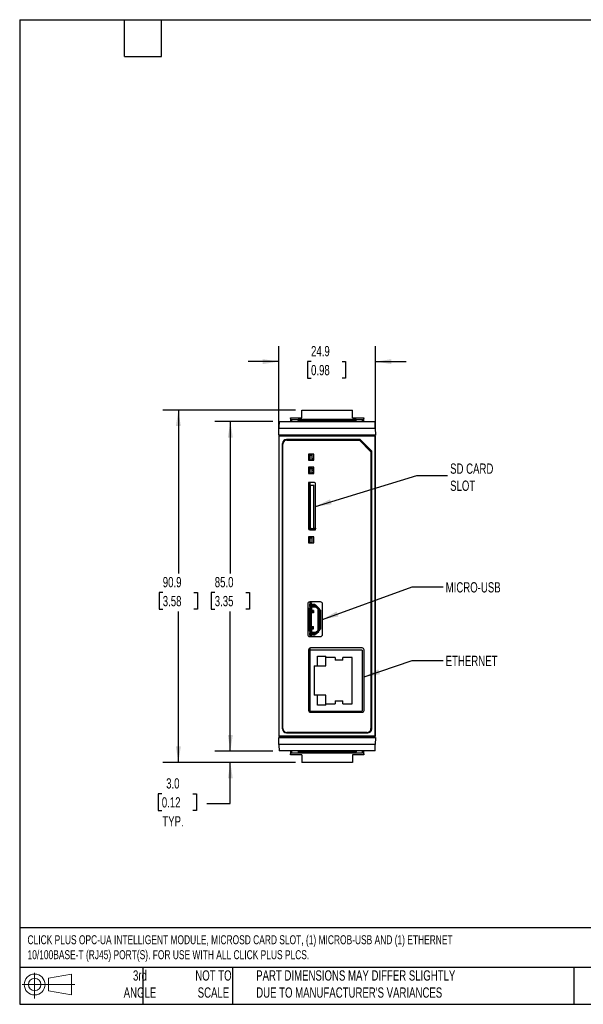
# Model space of a CAD drawing. Header units: millimetres. Extents: x 8 to 341, y 8 to 262.
# Tile 1 of 4: x 8 to 153, y 8 to 262. Entities that reach past the tile are written whole.
import ezdxf

# ---------------------------------------------------------------- set-up
doc = ezdxf.new("R2010")
doc.units = ezdxf.units.MM
doc.header["$LTSCALE"] = 1.25
doc.layers.add('DIMENSIONS', color=140, linetype='Continuous', lineweight=25)
doc.layers.add('TEXT', color=140, linetype='Continuous', lineweight=25)
doc.styles.add('SLDTEXTSTYLE0', font='TXT', dxfattribs={"width": 0.7})
doc.dimstyles.new('SLDDIMSTYLE0', dxfattribs={"dimtxt": 2.69751, "dimasz": 4.1275, "dimexe": 0, "dimexo": 0.0625, "dimgap": 0.674377, "dimtad": 0, "dimtih": 1, "dimtoh": 1, "dimrnd": 1e-09, "dimzin": 12, "dimdsep": 46, "dimtxsty": 'SLDTEXTSTYLE0', "dimsah": 1, "dimcen": 0.09, "dimadec": 0, "dimazin": 3, "dimtfac": 1, "dimtmove": 0, "dimatfit": 0, "dimfxl": 0, "dimfrac": 2, "dimtolj": 1, "dimtzin": 12, "dimarcsym": 0})
doc.dimstyles.new('SLDDIMSTYLE1', dxfattribs={"dimtxt": 2.69751, "dimasz": 4.1275, "dimexe": 0, "dimexo": 0.0625, "dimgap": 0.674377, "dimtad": 0, "dimtih": 1, "dimtoh": 1, "dimrnd": 1e-09, "dimzin": 4, "dimdsep": 46, "dimtxsty": 'SLDTEXTSTYLE0', "dimsah": 1, "dimcen": 0.09, "dimadec": 0, "dimazin": 1, "dimtfac": 1, "dimtofl": 0, "dimtmove": 0, "dimatfit": 3, "dimfxl": 0, "dimfrac": 2, "dimtolj": 1, "dimtzin": 12, "dimarcsym": 0})
doc.dimstyles.new('SLDDIMSTYLE2', dxfattribs={"dimtxt": 2.69751, "dimasz": 4.1275, "dimexe": 0, "dimexo": 0.0625, "dimgap": 0.674377, "dimtad": 0, "dimtih": 1, "dimtoh": 1, "dimrnd": 1e-09, "dimzin": 12, "dimdsep": 46, "dimtxsty": 'SLDTEXTSTYLE0', "dimsah": 1, "dimcen": 0.09, "dimadec": 0, "dimazin": 3, "dimtfac": 1, "dimtofl": 0, "dimtmove": 0, "dimatfit": 3, "dimfxl": 0, "dimfrac": 2, "dimtolj": 1, "dimtzin": 12, "dimarcsym": 0})
doc.dimstyles.new('SLDDIMSTYLE3', dxfattribs={"dimtxt": 2.69751, "dimasz": 4.1275, "dimexe": 0, "dimexo": 0.0625, "dimgap": 0.674377, "dimtad": 0, "dimtih": 1, "dimtoh": 1, "dimrnd": 1e-09, "dimzin": 4, "dimdsep": 46, "dimtxsty": 'SLDTEXTSTYLE0', "dimsah": 1, "dimcen": 0.09, "dimadec": 0, "dimazin": 1, "dimtfac": 1, "dimtmove": 0, "dimatfit": 0, "dimfxl": 0, "dimfrac": 2, "dimtolj": 1, "dimtzin": 12, "dimarcsym": 0})
doc.dimstyles.new('SLDDIMSTYLE4', dxfattribs={"dimtxt": 0.18, "dimasz": 4.1275, "dimexe": 0, "dimexo": 0.0625, "dimgap": 0, "dimtad": 0, "dimtih": 1, "dimtoh": 1, "dimdec": 0, "dimrnd": 1e-09, "dimzin": 0, "dimdsep": 46, "dimtxsty": 'Standard', "dimsah": 1, "dimcen": 0.09, "dimadec": 0, "dimazin": 0, "dimtfac": 4.1275, "dimtdec": 0, "dimtofl": 0, "dimtmove": 0, "dimatfit": 3, "dimfxl": 0, "dimfrac": 2, "dimtolj": 1, "dimtzin": 0, "dimarcsym": 0})

# ---------------------------------------------------------------- blocks, each defined once
blk = doc.blocks.new('Block11')
at = {"color": 7, "linetype": 'Continuous', "lineweight": 18}
for p, q in [((3.24, 6.64), (3.24, 0)), ((6.85, 5.21), (12.72, 6.29)), ((6.85, 2), (6.85, 5.21)), ((12.72, 6.29), (12.72, 0.91)), ((0, 3.6), (13.59, 3.6)), ((6.85, 2), (12.72, 0.91))]:
    blk.add_line(p, q, dxfattribs=at)
for radius in [2.69, 1.61]:
    blk.add_circle((3.24, 3.6), radius, dxfattribs=at)
blk = doc.blocks.new('Block12')
at = {"color": 7, "linetype": 'Continuous'}
blk.add_blockref('Block11', (0, 0), dxfattribs=at)
blk = doc.blocks.new('_D')
at = {"layer": 'DIMENSIONS'}
for p, q in [((74.73, 156.37), (74.73, 177.7)), ((99.63, 156.37), (99.63, 177.7)), ((74.73, 173.74), (66.8, 173.74)), ((83.04, 173.74), (82.13, 173.74)), ((82.13, 173.74), (82.13, 169.45)), ((91.06, 173.74), (91.96, 173.74)), ((91.96, 173.74), (91.96, 169.45)), ((99.63, 173.74), (107.57, 173.74)), ((82.13, 169.45), (83.04, 169.45)), ((91.96, 169.45), (91.06, 169.45))]:
    blk.add_line(p, q, dxfattribs=at)
for points in [[(74.73, 173.74), (70.61, 174.37), (70.61, 173.1)], [(99.63, 173.74), (103.76, 173.1), (103.76, 174.37)]]:
    blk.add_solid(points, dxfattribs=at)
at = {"layer": 'DIMENSIONS', "char_height": 2.646, "attachment_point": 1, "style": 'SLDTEXTSTYLE0'}
for s, insert in [('24.9', (83.04, 177.75)), ('0.98', (83.04, 172.86))]:
    blk.add_mtext(s, dxfattribs=dict(at, insert=insert))
blk = doc.blocks.new('_D_1')
at = {"layer": 'DIMENSIONS'}
for p, q in [((73.21, 158.28), (58.26, 158.28)), ((62.23, 158.28), (62.23, 119.04)), ((58.22, 114.15), (57.32, 114.15)), ((57.32, 114.15), (57.32, 109.86)), ((66.24, 114.15), (67.15, 114.15)), ((67.15, 114.15), (67.15, 109.86)), ((57.32, 109.86), (58.22, 109.86)), ((62.23, 73.28), (62.23, 109.26)), ((67.15, 109.86), (66.24, 109.86)), ((73.21, 73.28), (58.26, 73.28))]:
    blk.add_line(p, q, dxfattribs=at)
for points in [[(62.23, 158.28), (61.6, 154.15), (62.87, 154.15)], [(62.23, 73.28), (62.87, 77.41), (61.6, 77.41)]]:
    blk.add_solid(points, dxfattribs=at)
at = {"layer": 'DIMENSIONS', "char_height": 2.646, "attachment_point": 1, "style": 'SLDTEXTSTYLE0'}
for s, insert in [('85.0', (58.22, 118.17)), ('3.35', (58.22, 113.28))]:
    blk.add_mtext(s, dxfattribs=dict(at, insert=insert))
blk = doc.blocks.new('_D_2')
at = {"layer": 'DIMENSIONS'}
for p, q in [((79.05, 161.24), (44.86, 161.24)), ((48.83, 161.24), (48.83, 119.04)), ((44.82, 114.15), (43.92, 114.15)), ((43.92, 114.15), (43.92, 109.86)), ((52.84, 114.15), (53.74, 114.15)), ((53.74, 114.15), (53.74, 109.86)), ((43.92, 109.86), (44.82, 109.86)), ((48.83, 70.32), (48.83, 109.26)), ((53.74, 109.86), (52.84, 109.86)), ((79.05, 70.32), (44.86, 70.32))]:
    blk.add_line(p, q, dxfattribs=at)
for points in [[(48.83, 161.24), (48.2, 157.11), (49.47, 157.11)], [(48.83, 70.32), (49.47, 74.45), (48.2, 74.45)]]:
    blk.add_solid(points, dxfattribs=at)
at = {"layer": 'DIMENSIONS', "char_height": 2.646, "attachment_point": 1, "style": 'SLDTEXTSTYLE0'}
for s, insert in [('90.9', (44.82, 118.17)), ('3.58', (44.82, 113.28))]:
    blk.add_mtext(s, dxfattribs=dict(at, insert=insert))
blk = doc.blocks.new('_D_3')
at = {"layer": 'DIMENSIONS'}
for p, q in [((62.23, 73.28), (62.23, 81.22)), ((73.21, 73.28), (58.26, 73.28)), ((79.05, 70.32), (58.26, 70.32)), ((62.23, 59.72), (62.23, 70.32)), ((44.57, 62.24), (43.66, 62.24)), ((43.66, 62.24), (43.66, 57.95)), ((52.58, 62.24), (53.49, 62.24)), ((53.49, 62.24), (53.49, 57.95)), ((56.21, 59.72), (62.23, 59.72)), ((43.66, 57.95), (44.57, 57.95)), ((53.49, 57.95), (52.58, 57.95))]:
    blk.add_line(p, q, dxfattribs=at)
for points in [[(62.23, 73.28), (62.87, 77.41), (61.6, 77.41)], [(62.23, 70.32), (61.6, 66.2), (62.87, 66.2)]]:
    blk.add_solid(points, dxfattribs=at)
at = {"layer": 'DIMENSIONS', "char_height": 2.646, "attachment_point": 1, "style": 'SLDTEXTSTYLE0'}
for s, insert in [('3.0', (45.69, 66.25)), ('0.12', (44.57, 61.36)), ('TYP.', (44.7, 56.47))]:
    blk.add_mtext(s, dxfattribs=dict(at, insert=insert))

msp = doc.modelspace()

# ---------------------------------------------------------------- linework, layer by layer
for p, q in [((80.633, 159.24), (80.633, 161.235)), ((80.633, 161.235), (93.733, 161.235)), ((93.733, 159.24), (93.733, 161.235)), ((74.794, 158.275), (99.572, 158.275)), ((77.733, 159.041), (77.733, 159.24)), ((77.733, 159.24), (80.633, 159.24)), ((77.733, 159.041), (77.733, 158.275)), ((79.733, 158.742), (78.033, 158.742)), ((78.033, 158.742), (78.033, 158.275)), ((94.633, 158.774), (79.733, 158.774)), ((79.733, 158.774), (79.733, 158.474)), ((79.733, 158.275), (79.733, 158.474)), ((94.633, 158.474), (79.733, 158.474)), ((93.733, 159.24), (96.633, 159.24)), ((94.633, 158.474), (94.633, 158.774)), ((96.333, 158.742), (94.633, 158.742)), ((94.633, 158.275), (94.633, 158.474)), ((96.333, 158.275), (96.333, 158.742)), ((96.633, 159.24), (96.633, 159.041)), ((96.633, 158.275), (96.633, 159.041)), ((74.733, 154.779), (74.764, 156.579)), ((74.764, 156.579), (99.601, 156.579)), ((99.601, 156.579), (99.633, 154.779)), ((74.733, 154.776), (74.733, 154.779)), ((99.633, 154.779), (74.733, 154.779)), ((74.733, 154.776), (75.733, 154.776)), ((74.763, 154.58), (74.763, 77.04)), ((74.792, 154.551), (74.763, 154.58)), ((77.783, 154.58), (74.763, 154.58)), ((74.792, 77.069), (74.792, 154.551)), ((74.792, 154.551), (99.574, 154.551)), ((75.694, 152.649), (75.694, 78.971)), ((75.703, 152.649), (75.694, 152.649)), ((75.703, 78.971), (75.703, 152.649)), ((75.733, 154.776), (75.733, 154.754)), ((75.733, 154.754), (77.733, 154.754)), ((75.794, 79.071), (75.794, 152.471)), ((95.672, 153.649), (76.694, 153.649)), ((76.694, 153.649), (76.694, 153.64)), ((76.694, 153.64), (95.668, 153.64)), ((76.794, 153.471), (95.494, 153.471)), ((77.733, 154.754), (77.733, 154.777)), ((96.633, 154.777), (77.733, 154.777)), ((77.783, 154.58), (77.783, 154.777)), ((96.583, 154.58), (77.783, 154.58)), ((95.494, 153.471), (98.494, 150.471)), ((95.668, 153.64), (95.672, 153.649)), ((95.668, 153.64), (98.663, 150.645)), ((98.672, 150.649), (95.672, 153.649)), ((96.583, 154.58), (96.583, 154.777)), ((99.603, 154.58), (96.583, 154.58)), ((96.633, 154.777), (96.633, 154.754)), ((96.633, 154.754), (98.633, 154.754)), ((98.633, 154.776), (99.633, 154.776)), ((98.633, 154.754), (98.633, 154.776)), ((99.603, 154.58), (99.574, 154.551)), ((99.574, 154.551), (99.574, 77.069)), ((99.603, 77.04), (99.603, 154.58)), ((99.633, 154.779), (99.633, 154.776)), ((82.394, 149.871), (82.394, 148.271)), ((83.794, 149.871), (82.394, 149.871)), ((82.733, 149.871), (82.733, 148.271)), ((82.733, 149.805), (82.738, 149.871)), ((83.083, 149.871), (83.083, 149.758)), ((83.794, 148.271), (83.794, 149.871)), ((98.494, 150.471), (98.494, 79.071)), ((98.672, 150.649), (98.663, 150.645)), ((98.663, 150.645), (98.663, 78.971)), ((98.672, 78.971), (98.672, 150.649)), ((82.394, 148.271), (83.794, 148.271)), ((82.733, 149.758), (83.333, 149.758)), ((82.733, 149.558), (83.333, 149.558)), ((83.333, 149.508), (82.733, 149.508)), ((82.733, 148.408), (83.333, 148.408)), ((82.733, 148.358), (83.333, 148.358)), ((83.033, 149.805), (83.033, 149.758)), ((83.333, 149.558), (83.333, 149.758)), ((83.333, 149.508), (83.333, 149.558)), ((83.333, 148.408), (83.333, 149.508)), ((83.333, 148.705), (83.794, 148.705)), ((83.333, 148.358), (83.333, 148.408)), ((83.333, 148.405), (83.794, 148.405)), ((83.333, 148.271), (83.333, 148.358)), ((82.394, 146.471), (82.394, 144.871)), ((83.794, 146.471), (82.394, 146.471)), ((82.394, 144.871), (83.794, 144.871)), ((82.733, 146.471), (82.733, 144.871)), ((82.733, 146.358), (83.333, 146.358)), ((82.733, 146.158), (83.333, 146.158)), ((83.333, 146.108), (82.733, 146.108)), ((82.733, 145.008), (83.333, 145.008)), ((82.733, 144.958), (83.333, 144.958)), ((83.333, 146.158), (83.333, 146.358)), ((83.333, 146.108), (83.333, 146.158)), ((83.333, 146.13), (83.794, 146.13)), ((83.333, 145.008), (83.333, 146.108)), ((83.794, 145.68), (83.333, 145.68)), ((83.794, 145.63), (83.333, 145.63)), ((83.333, 145.13), (83.794, 145.13)), ((83.333, 145.08), (83.794, 145.08)), ((83.333, 144.958), (83.333, 145.008)), ((83.333, 144.871), (83.333, 144.958)), ((83.794, 144.88), (83.333, 144.88)), ((83.794, 144.871), (83.794, 146.471)), ((82.394, 142.571), (82.394, 130.671)), ((83.894, 142.571), (82.394, 142.571)), ((82.733, 142.571), (82.733, 130.371)), ((82.753, 142.508), (82.733, 142.508)), ((82.753, 142.48), (82.733, 142.48)), ((82.753, 142.43), (82.733, 142.43)), ((82.753, 142.305), (82.733, 142.305)), ((82.753, 130.808), (82.753, 142.571)), ((84.183, 130.808), (84.183, 142.353)), ((84.194, 130.371), (84.194, 142.271)), ((82.753, 142.208), (82.733, 142.208)), ((82.733, 141.958), (82.753, 141.958)), ((82.733, 141.93), (82.753, 141.93)), ((82.733, 141.88), (82.753, 141.88)), ((82.753, 141.68), (82.733, 141.68)), ((82.753, 141.63), (82.733, 141.63)), ((82.753, 141.505), (82.733, 141.505)), ((82.753, 141.255), (82.733, 141.255)), ((82.733, 141.13), (82.753, 141.13)), ((82.733, 141.08), (82.753, 141.08)), ((82.753, 140.88), (82.733, 140.88)), ((82.753, 140.83), (82.733, 140.83)), ((82.753, 140.705), (82.733, 140.705)), ((82.753, 140.455), (82.733, 140.455)), ((82.753, 140.408), (82.733, 140.408)), ((82.833, 141.898), (83.793, 141.898)), ((82.833, 141.898), (82.833, 130.808)), ((83.793, 130.808), (83.793, 141.898)), ((84.183, 141.93), (84.194, 141.93)), ((84.183, 141.88), (84.194, 141.88)), ((84.194, 141.68), (84.183, 141.68)), ((84.194, 141.63), (84.183, 141.63)), ((84.183, 141.13), (84.194, 141.13)), ((84.183, 141.08), (84.194, 141.08)), ((84.194, 140.88), (84.183, 140.88)), ((84.194, 140.83), (84.183, 140.83)), ((84.183, 140.33), (84.194, 140.33)), ((84.183, 140.28), (84.194, 140.28)), ((84.194, 140.08), (84.183, 140.08)), ((84.194, 140.03), (84.183, 140.03)), ((82.753, 139.608), (82.733, 139.608)), ((82.733, 139.53), (82.753, 139.53)), ((82.733, 139.48), (82.753, 139.48)), ((82.753, 139.28), (82.733, 139.28)), ((82.753, 139.23), (82.733, 139.23)), ((82.753, 139.105), (82.733, 139.105)), ((82.753, 138.855), (82.733, 138.855)), ((82.733, 138.73), (82.753, 138.73)), ((82.733, 138.68), (82.753, 138.68)), ((82.753, 138.608), (82.733, 138.608)), ((82.733, 138.408), (82.753, 138.408)), ((82.753, 138.305), (82.733, 138.305)), ((82.753, 138.108), (82.733, 138.108)), ((82.733, 137.908), (82.753, 137.908)), ((82.733, 137.88), (82.753, 137.88)), ((82.753, 137.68), (82.733, 137.68)), ((82.753, 137.63), (82.733, 137.63)), ((82.753, 137.608), (82.733, 137.608)), ((82.733, 137.408), (82.753, 137.408)), ((82.753, 137.255), (82.733, 137.255)), ((84.183, 139.53), (84.194, 139.53)), ((84.183, 139.48), (84.194, 139.48)), ((84.194, 139.28), (84.183, 139.28)), ((84.194, 139.23), (84.183, 139.23)), ((84.183, 138.73), (84.194, 138.73)), ((84.183, 138.68), (84.194, 138.68)), ((84.194, 138.48), (84.183, 138.48)), ((84.194, 138.43), (84.183, 138.43)), ((84.183, 137.93), (84.194, 137.93)), ((84.183, 137.88), (84.194, 137.88)), ((84.194, 137.68), (84.183, 137.68)), ((84.194, 137.63), (84.183, 137.63)), ((82.733, 137.13), (82.753, 137.13)), ((82.753, 137.108), (82.733, 137.108)), ((82.733, 136.908), (82.753, 136.908)), ((82.753, 136.88), (82.733, 136.88)), ((82.753, 136.83), (82.733, 136.83)), ((82.753, 136.705), (82.733, 136.705)), ((82.753, 136.608), (82.733, 136.608)), ((82.733, 136.408), (82.753, 136.408)), ((82.733, 136.33), (82.753, 136.33)), ((82.733, 136.28), (82.753, 136.28)), ((82.753, 136.108), (82.733, 136.108)), ((82.733, 135.908), (82.753, 135.908)), ((82.753, 135.905), (82.733, 135.905)), ((82.753, 135.655), (82.733, 135.655)), ((82.753, 135.608), (82.733, 135.608)), ((82.733, 135.408), (82.753, 135.408)), ((82.753, 135.28), (82.733, 135.28)), ((82.753, 135.23), (82.733, 135.23)), ((82.753, 135.108), (82.733, 135.108)), ((82.753, 134.908), (82.733, 134.908)), ((82.753, 134.855), (82.733, 134.855)), ((82.733, 134.73), (82.753, 134.73)), ((82.733, 134.68), (82.753, 134.68)), ((84.183, 137.13), (84.194, 137.13)), ((84.183, 137.08), (84.194, 137.08)), ((84.194, 136.88), (84.183, 136.88)), ((84.194, 136.83), (84.183, 136.83)), ((84.183, 136.33), (84.194, 136.33)), ((84.183, 136.28), (84.194, 136.28)), ((84.194, 136.08), (84.183, 136.08)), ((84.194, 136.03), (84.183, 136.03)), ((84.183, 135.53), (84.194, 135.53)), ((84.183, 135.48), (84.194, 135.48)), ((84.194, 135.28), (84.183, 135.28)), ((84.194, 135.23), (84.183, 135.23)), ((84.183, 134.73), (84.194, 134.73)), ((84.183, 134.68), (84.194, 134.68)), ((82.753, 134.48), (82.733, 134.48)), ((82.753, 134.43), (82.733, 134.43)), ((82.753, 134.305), (82.733, 134.305)), ((82.733, 134.108), (82.753, 134.108)), ((82.753, 133.108), (82.733, 133.108)), ((82.753, 132.258), (82.733, 132.258)), ((84.194, 134.48), (84.183, 134.48)), ((84.194, 134.43), (84.183, 134.43)), ((84.183, 133.93), (84.194, 133.93)), ((84.183, 133.88), (84.194, 133.88)), ((84.183, 133.43), (84.194, 133.43)), ((82.694, 130.371), (84.194, 130.371)), ((82.753, 131.458), (82.733, 131.458)), ((82.733, 130.505), (82.753, 130.505)), ((82.753, 130.488), (82.733, 130.488)), ((82.733, 130.408), (82.753, 130.408)), ((82.833, 130.808), (82.753, 130.808)), ((82.753, 130.408), (82.753, 130.808)), ((82.753, 130.408), (82.754, 130.408)), ((82.78, 130.441), (82.99, 130.651)), ((82.833, 130.698), (82.833, 130.808)), ((83.103, 130.698), (82.833, 130.698)), ((82.833, 130.381), (82.833, 130.371)), ((83.046, 130.594), (82.836, 130.384)), ((82.86, 130.408), (84.183, 130.408)), ((83.033, 130.371), (83.033, 130.408)), ((83.083, 130.371), (83.083, 130.408)), ((83.103, 130.698), (84.103, 130.698)), ((84.183, 130.618), (83.103, 130.618)), ((83.233, 130.371), (83.233, 130.408)), ((83.793, 130.808), (84.183, 130.808)), ((83.793, 130.808), (83.793, 130.698)), ((84.103, 130.698), (84.103, 130.808)), ((84.194, 131.205), (84.183, 131.205)), ((84.194, 130.905), (84.183, 130.905)), ((84.183, 130.808), (84.183, 130.618)), ((84.183, 130.408), (84.183, 130.618)), ((82.394, 128.571), (82.394, 126.971)), ((83.794, 128.571), (82.394, 128.571)), ((82.733, 128.571), (82.733, 126.971)), ((82.733, 128.458), (83.333, 128.458)), ((82.733, 128.258), (83.333, 128.258)), ((83.333, 128.208), (82.733, 128.208)), ((82.733, 127.108), (83.333, 127.108)), ((82.733, 127.058), (83.333, 127.058)), ((83.333, 128.258), (83.333, 128.458)), ((83.333, 128.208), (83.333, 128.258)), ((83.333, 127.108), (83.333, 128.208)), ((83.333, 127.058), (83.333, 127.108)), ((83.333, 126.971), (83.333, 127.058)), ((83.794, 126.971), (83.794, 128.571)), ((82.394, 126.971), (83.794, 126.971)), ((82.194, 111.221), (82.194, 103.321)), ((82.567, 110.055), (82.194, 110.055)), ((82.553, 107.383), (82.553, 109.958)), ((82.553, 109.958), (82.802, 109.958)), ((82.665, 110.158), (82.914, 110.158)), ((85.494, 111.721), (82.694, 111.721)), ((82.733, 111.721), (82.733, 110.158)), ((82.895, 111.462), (82.763, 111.028)), ((82.763, 111.028), (82.763, 111.141)), ((82.763, 110.529), (82.763, 111.028)), ((82.778, 110.358), (82.763, 110.529)), ((82.783, 110.308), (82.778, 110.358)), ((82.778, 110.358), (82.785, 110.358)), ((82.861, 111.525), (82.78, 111.257)), ((82.783, 110.158), (82.783, 110.308)), ((82.802, 109.958), (82.802, 107.383)), ((82.887, 111.538), (82.861, 111.525)), ((83.134, 111.39), (82.895, 111.462)), ((82.914, 110.158), (82.98, 110.158)), ((83.163, 111.485), (82.924, 111.558)), ((82.98, 110.158), (82.98, 107.183)), ((83.083, 110.158), (82.98, 110.158)), ((83.063, 111.141), (83.067, 111.17)), ((83.063, 110.815), (83.063, 111.141)), ((83.067, 111.17), (83.134, 111.39)), ((83.083, 110.308), (83.083, 110.158)), ((83.083, 110.158), (83.083, 107.183)), ((83.158, 109.808), (83.083, 109.808)), ((83.183, 110.283), (83.158, 109.808)), ((83.165, 110.283), (83.183, 110.284)), ((83.483, 109.341), (83.251, 109.422)), ((83.383, 110.817), (83.383, 111.03)), ((83.383, 110.782), (83.383, 110.817)), ((84.033, 110.782), (83.383, 110.782)), ((83.383, 110.608), (83.383, 110.782)), ((83.383, 110.608), (84.033, 110.608)), ((83.383, 110.583), (83.383, 110.483)), ((83.383, 110.483), (84.313, 110.483)), ((83.64, 109.558), (83.383, 109.558)), ((83.383, 109.558), (83.383, 109.508)), ((83.59, 109.508), (83.383, 109.508)), ((83.385, 109.058), (83.483, 109.341)), ((83.583, 111.171), (83.833, 111.171)), ((83.583, 110.958), (83.583, 111.171)), ((83.833, 110.958), (83.583, 110.958)), ((83.64, 109.558), (83.59, 109.508)), ((83.59, 109.008), (83.59, 109.508)), ((83.64, 109.558), (83.64, 108.958)), ((83.833, 111.171), (83.833, 110.958)), ((84.033, 111.03), (84.033, 110.817)), ((84.033, 110.908), (84.062, 110.908)), ((84.033, 110.817), (84.033, 110.782)), ((84.033, 110.782), (84.033, 110.608)), ((84.062, 110.608), (84.033, 110.608)), ((84.269, 110.524), (84.312, 110.482)), ((84.869, 109.945), (84.271, 110.525)), ((84.312, 110.482), (84.863, 109.948)), ((84.325, 110.471), (84.325, 110.472)), ((84.478, 110.74), (85.079, 110.163)), ((84.869, 109.945), (84.863, 109.948)), ((84.863, 104.368), (84.863, 109.948)), ((84.963, 109.73), (84.963, 109.658)), ((84.963, 104.658), (84.963, 109.658)), ((84.963, 109.658), (85.065, 109.658)), ((85.132, 109.658), (85.065, 109.658)), ((85.065, 104.658), (85.065, 109.658)), ((85.132, 109.658), (85.381, 109.658)), ((85.244, 109.458), (85.244, 104.858)), ((85.244, 109.458), (85.493, 109.458)), ((85.263, 109.73), (85.263, 109.658)), ((85.493, 109.458), (85.493, 104.858)), ((85.994, 103.321), (85.994, 111.221)), ((82.553, 109.055), (82.194, 109.055)), ((82.802, 107.383), (82.553, 107.383)), ((82.553, 104.358), (82.553, 106.933)), ((82.802, 106.933), (82.553, 106.933)), ((82.914, 107.183), (82.665, 107.183)), ((82.665, 107.133), (82.914, 107.133)), ((82.733, 107.183), (82.733, 107.133)), ((82.783, 107.133), (82.783, 107.183)), ((82.802, 106.933), (82.802, 104.358)), ((82.914, 107.183), (82.98, 107.183)), ((82.98, 107.133), (82.914, 107.133)), ((83.083, 107.183), (82.98, 107.183)), ((82.98, 107.133), (82.98, 104.158)), ((82.98, 107.133), (83.083, 107.133)), ((83.083, 109.008), (83.59, 109.008)), ((83.64, 108.958), (83.083, 108.958)), ((83.083, 107.183), (83.083, 107.133)), ((83.083, 107.133), (83.083, 104.158)), ((83.153, 109.138), (83.385, 109.058)), ((83.64, 108.958), (83.59, 109.008)), ((82.553, 105.305), (82.194, 105.305)), ((82.557, 104.305), (82.194, 104.305)), ((82.553, 104.358), (82.802, 104.358)), ((82.914, 104.158), (82.665, 104.158)), ((82.733, 104.158), (82.733, 102.821)), ((82.783, 104.008), (82.783, 104.158)), ((82.98, 104.158), (82.914, 104.158)), ((82.98, 104.158), (83.083, 104.158)), ((83.083, 105.358), (83.64, 105.358)), ((83.083, 105.308), (83.59, 105.308)), ((83.158, 104.508), (83.083, 104.508)), ((83.083, 104.158), (83.083, 104.008)), ((83.153, 105.178), (83.385, 105.258)), ((83.158, 104.508), (83.183, 104.033)), ((83.251, 104.894), (83.483, 104.974)), ((83.383, 104.808), (83.59, 104.808)), ((83.383, 104.808), (83.383, 104.758)), ((83.64, 104.758), (83.383, 104.758)), ((83.483, 104.974), (83.385, 105.258)), ((83.59, 105.308), (83.64, 105.358)), ((83.59, 105.308), (83.59, 104.808)), ((83.59, 104.808), (83.64, 104.758)), ((83.64, 104.758), (83.64, 105.358)), ((84.271, 103.79), (84.869, 104.371)), ((84.863, 104.368), (84.312, 103.833)), ((84.478, 103.575), (85.079, 104.153)), ((84.863, 104.368), (84.869, 104.371)), ((85.065, 104.658), (84.963, 104.658)), ((84.963, 104.658), (84.963, 104.586)), ((85.065, 104.658), (85.132, 104.658)), ((85.381, 104.658), (85.132, 104.658)), ((85.493, 104.858), (85.244, 104.858)), ((85.263, 104.658), (85.263, 104.586)), ((82.694, 102.821), (85.494, 102.821)), ((82.763, 103.787), (82.778, 103.958)), ((82.763, 103.288), (82.763, 103.787)), ((82.763, 103.175), (82.763, 103.288)), ((82.763, 103.288), (82.895, 102.854)), ((82.778, 103.958), (82.783, 104.008)), ((82.785, 103.958), (82.778, 103.958)), ((82.78, 103.059), (82.852, 102.821)), ((82.895, 102.854), (83.134, 102.926)), ((83.063, 103.175), (83.063, 103.5)), ((83.067, 103.146), (83.063, 103.175)), ((83.134, 102.926), (83.067, 103.146)), ((83.083, 104.033), (83.183, 104.033)), ((83.132, 102.821), (83.163, 102.83)), ((84.313, 103.833), (83.383, 103.833)), ((83.383, 103.833), (83.383, 103.733)), ((84.18, 103.733), (83.383, 103.733)), ((83.383, 103.708), (84.033, 103.708)), ((83.383, 103.534), (83.383, 103.708)), ((83.383, 103.499), (83.383, 103.534)), ((83.383, 103.534), (84.033, 103.534)), ((83.383, 103.286), (83.383, 103.499)), ((83.583, 103.358), (83.833, 103.358)), ((83.583, 103.145), (83.583, 103.358)), ((83.833, 103.145), (83.583, 103.145)), ((83.833, 103.358), (83.833, 103.145)), ((84.033, 103.708), (84.033, 103.534)), ((84.033, 103.708), (84.062, 103.708)), ((84.033, 103.534), (84.033, 103.499)), ((84.033, 103.499), (84.033, 103.286)), ((84.033, 103.408), (84.062, 103.408)), ((84.312, 103.833), (84.269, 103.792)), ((84.325, 103.844), (84.325, 103.845)), ((82.394, 99.371), (82.394, 83.771)), ((82.733, 99.844), (82.733, 99.333)), ((96.183, 99.333), (82.733, 99.333)), ((82.733, 99.333), (82.733, 83.583)), ((96.194, 99.871), (82.894, 99.871)), ((96.183, 99.333), (96.183, 83.583)), ((96.694, 83.771), (96.694, 99.371)), ((84.733, 97.778), (86.833, 97.778)), ((84.733, 95.238), (84.733, 97.778)), ((86.833, 95.238), (86.833, 97.778)), ((89.233, 97.433), (86.833, 97.433)), ((89.233, 97.433), (89.233, 96.686)), ((91.233, 96.686), (89.233, 96.686)), ((93.633, 97.433), (91.233, 97.433)), ((91.233, 96.686), (91.233, 97.433)), ((93.633, 85.483), (93.633, 97.433)), ((83.833, 95.238), (83.833, 87.678)), ((83.833, 95.238), (84.733, 95.238)), ((84.733, 95.238), (86.833, 95.238)), ((84.733, 87.678), (83.833, 87.678)), ((86.833, 87.678), (84.733, 87.678)), ((84.733, 85.138), (84.733, 87.678)), ((86.833, 85.138), (86.833, 87.678)), ((86.833, 85.138), (84.733, 85.138)), ((86.833, 85.483), (89.233, 85.483)), ((89.233, 86.23), (89.233, 85.483)), ((89.233, 86.23), (91.233, 86.23)), ((91.233, 85.483), (91.233, 86.23)), ((91.233, 85.483), (93.633, 85.483)), ((82.733, 83.583), (96.183, 83.583)), ((82.733, 83.583), (82.733, 83.298)), ((82.894, 83.271), (96.194, 83.271)), ((75.694, 78.971), (75.703, 78.971)), ((98.663, 78.971), (98.672, 78.971)), ((74.733, 76.78), (74.733, 76.784)), ((75.733, 76.784), (74.733, 76.784)), ((74.764, 74.98), (74.733, 76.78)), ((74.733, 76.78), (99.633, 76.78)), ((74.763, 77.04), (74.792, 77.069)), ((74.763, 77.04), (77.783, 77.04)), ((99.574, 77.069), (74.792, 77.069)), ((75.733, 76.805), (75.733, 76.784)), ((77.733, 76.805), (75.733, 76.805)), ((76.694, 77.98), (76.694, 77.971)), ((97.672, 77.98), (76.694, 77.98)), ((76.694, 77.971), (97.672, 77.971)), ((97.494, 78.071), (76.794, 78.071)), ((77.733, 76.783), (77.733, 76.805)), ((77.733, 76.783), (96.633, 76.783)), ((77.783, 77.04), (96.583, 77.04)), ((77.783, 77.04), (77.783, 76.783)), ((96.583, 77.04), (99.603, 77.04)), ((96.583, 76.783), (96.583, 77.04)), ((96.633, 76.805), (96.633, 76.783)), ((98.633, 76.805), (96.633, 76.805)), ((97.672, 77.971), (97.672, 77.98)), ((98.633, 76.784), (98.633, 76.805)), ((99.633, 76.784), (98.633, 76.784)), ((99.603, 77.04), (99.574, 77.069)), ((99.633, 76.78), (99.601, 74.98)), ((99.633, 76.784), (99.633, 76.78)), ((99.601, 74.98), (74.764, 74.98)), ((99.572, 73.285), (74.794, 73.285)), ((77.733, 73.285), (77.733, 72.519)), ((77.733, 72.319), (77.733, 72.519)), ((80.633, 72.319), (77.733, 72.319)), ((78.033, 73.285), (78.033, 72.818)), ((78.033, 72.818), (79.733, 72.818)), ((79.733, 73.285), (79.733, 73.085)), ((79.733, 73.085), (94.633, 73.085)), ((79.733, 73.085), (79.733, 72.786)), ((79.733, 72.786), (94.633, 72.786)), ((80.633, 72.319), (80.633, 70.324)), ((96.633, 72.319), (93.733, 72.319)), ((93.733, 72.319), (93.733, 70.324)), ((94.633, 73.285), (94.633, 73.085)), ((94.633, 72.786), (94.633, 73.085)), ((94.633, 72.818), (96.333, 72.818)), ((96.333, 72.818), (96.333, 73.285)), ((96.633, 72.519), (96.633, 73.285)), ((96.633, 72.519), (96.633, 72.319)), ((93.733, 70.324), (80.633, 70.324))]:
    msp.add_line(p, q)
at = {"flags": 128}
for points in [[(82.733, 130.805), (82.741, 130.883), (82.753, 130.93)], [(82.553, 109.958), (82.555, 109.997), (82.562, 110.034), (82.572, 110.069), (82.586, 110.099), (82.603, 110.124), (82.622, 110.143), (82.643, 110.154), (82.665, 110.158)], [(85.381, 109.658), (85.402, 109.654), (85.423, 109.643), (85.443, 109.624), (85.46, 109.599), (85.474, 109.569), (85.484, 109.534), (85.49, 109.497), (85.493, 109.458)], [(82.665, 107.183), (82.643, 107.187), (82.622, 107.198), (82.603, 107.217), (82.586, 107.241), (82.572, 107.272), (82.562, 107.306), (82.555, 107.344), (82.553, 107.383)], [(82.665, 107.133), (82.643, 107.129), (82.622, 107.118), (82.603, 107.099), (82.586, 107.074), (82.572, 107.044), (82.562, 107.009), (82.555, 106.972), (82.553, 106.933)], [(82.914, 107.183), (82.892, 107.187), (82.871, 107.198), (82.852, 107.217), (82.835, 107.241), (82.821, 107.272), (82.81, 107.306), (82.804, 107.344), (82.802, 107.383)], [(82.802, 106.933), (82.804, 106.972), (82.81, 107.009), (82.821, 107.044), (82.835, 107.074), (82.852, 107.099), (82.871, 107.118), (82.892, 107.129), (82.914, 107.133)], [(82.665, 104.158), (82.643, 104.162), (82.622, 104.173), (82.603, 104.192), (82.586, 104.216), (82.572, 104.247), (82.562, 104.281), (82.555, 104.319), (82.553, 104.358)], [(85.493, 104.858), (85.49, 104.819), (85.484, 104.781), (85.474, 104.747), (85.46, 104.716), (85.443, 104.692), (85.423, 104.673), (85.402, 104.662), (85.381, 104.658)]]:
    msp.add_lwpolyline(points, dxfattribs=at)
for centre, radius, start, end in [((76.694, 152.649), 1, 90, 180), ((76.694, 152.649), 0.991, 90, 180), ((76.794, 152.471), 1, 90, 180), ((83.133, 149.805), 0.1, 138.50364, 180), ((83.894, 142.271), 0.3, 0, 90), ((82.694, 130.671), 0.3, 180, 270), ((82.893, 130.328), 0.16, 135, 164.30962), ((82.893, 130.328), 0.08, 135, 147.2566), ((83.103, 130.538), 0.16, 90, 135), ((83.103, 130.538), 0.08, 90, 135), ((82.694, 111.221), 0.5, 90, 180), ((83.383, 110.308), 0.6, 90, 180), ((83.383, 110.308), 0.3, 90, 179.99999), ((83.333, 109.658), 0.25, 180, 250.89695), ((83.382, 110.283), 0.2, 89.88157, 180.11838), ((83.733, 110.308), 0.3, 66.44354, 90), ((84.663, 109.73), 0.6, 360, 46.1233), ((85.494, 111.221), 0.5, 0, 90), ((83.333, 109.658), 0.55, 242.96431, 250.89695), ((83.333, 104.658), 0.55, 109.10305, 117.03569), ((83.333, 104.658), 0.25, 109.10305, 180), ((84.663, 104.586), 0.6, 313.8767, 360), ((82.694, 103.321), 0.5, 180, 270), ((83.383, 104.008), 0.6, 180, 270), ((83.383, 104.008), 0.3, 180, 270), ((83.382, 104.032), 0.2, 179.8827, 270.1173), ((83.733, 104.008), 0.3, 270.00001, 293.55643), ((85.494, 103.321), 0.5, 270, 0), ((82.894, 99.371), 0.5, 90, 180), ((96.194, 99.371), 0.5, 0, 90), ((82.894, 83.771), 0.5, 180, 270), ((96.194, 83.771), 0.5, 270, 0), ((76.694, 78.971), 1, 180, 270), ((76.694, 78.971), 0.991, 180, 270), ((76.794, 79.071), 1, 180, 270), ((97.494, 79.071), 1, 270, 0), ((97.672, 78.971), 1, 270, 0), ((97.672, 78.971), 0.991, 270, 0)]:
    msp.add_arc(centre, radius, start, end)
for centre, major_axis, ratio, start_param, end_param in [((74.764, 156.575), (0.03, 1.7), 0.0000438, 6.2806738, 7.8514701), ((78.033, 159.041), (0.3, 0), 0.9974845, 3.1415927, 4.712389), ((96.333, 159.041), (0.3, 0), 0.9974845, 4.712389, 6.2831853), ((99.601, 156.575), (-0.03, 1.7), 0.0000438, 4.7149005, 6.2856969), ((74.764, 74.985), (-0.03, 1.7), 0.0000439, 1.5733112, 3.1441075), ((99.601, 74.985), (0.03, 1.7), 0.0000439, 3.1390778, 4.7098741), ((78.033, 72.519), (0.3, 0), 0.9974812, 1.5707963, 3.1415927), ((96.333, 72.519), (0.3, 0), 0.9974812, 0, 1.5707963)]:
    msp.add_ellipse(centre, major_axis=major_axis, ratio=ratio, start_param=start_param, end_param=end_param)
for points, knots in [([(82.763, 111.141), (82.764, 111.16), (82.765, 111.199), (82.775, 111.238), (82.78, 111.257)], [0, 0, 0, 0, 0.5069765, 1, 1, 1, 1]), ([(82.914, 110.158), (82.906, 110.157), (82.892, 110.156), (82.871, 110.144), (82.851, 110.126), (82.829, 110.092), (82.806, 110.037), (82.803, 109.984), (82.802, 109.958)], [0, 0, 0, 0, 0.1272001, 0.2497464, 0.3727003, 0.5010746, 0.7497428, 1, 1, 1, 1]), ([(82.924, 111.558), (82.923, 111.557), (82.921, 111.557), (82.908, 111.549), (82.894, 111.542), (82.887, 111.538)], [0, 0, 0, 0, 0.2991083, 0.6277496, 1, 1, 1, 1]), ([(82.895, 111.462), (82.897, 111.471), (82.901, 111.489), (82.897, 111.516), (82.891, 111.53), (82.887, 111.538)], [0, 0, 0, 0, 0.3135311, 0.6347059, 1, 1, 1, 1]), ([(83.083, 110.283), (83.083, 110.362), (83.115, 110.44), (83.226, 110.55), (83.304, 110.583), (83.383, 110.583)], [0, 0, 0, 0, 0.5, 0.5, 1, 1, 1, 1]), ([(83.383, 109.508), (83.303, 109.508), (83.226, 109.541), (83.116, 109.651), (83.083, 109.728), (83.083, 109.808)], [0, 0, 0, 0, 0.5, 0.5, 1, 1, 1, 1]), ([(83.163, 111.485), (83.163, 111.485), (83.162, 111.484), (83.159, 111.474), (83.154, 111.456), (83.145, 111.428), (83.138, 111.402), (83.134, 111.39)], [0, 0, 0, 0, 0.1675347, 0.3304475, 0.5006328, 0.7488305, 1, 1, 1, 1]), ([(83.383, 109.558), (83.35, 109.558), (83.286, 109.573), (83.187, 109.654), (83.158, 109.748), (83.158, 109.808)], [0, 0, 0, 0, 0.2594262, 0.5164135, 1, 1, 1, 1]), ([(83.383, 111.03), (83.383, 111.039), (83.385, 111.058), (83.396, 111.084), (83.415, 111.109), (83.449, 111.137), (83.504, 111.165), (83.556, 111.169), (83.583, 111.171)], [0, 0, 0, 0, 0.1272001, 0.2497464, 0.3727003, 0.5010746, 0.7497428, 1, 1, 1, 1]), ([(83.583, 110.958), (83.569, 110.957), (83.543, 110.956), (83.506, 110.948), (83.471, 110.935), (83.431, 110.912), (83.391, 110.873), (83.385, 110.836), (83.383, 110.817)], [0, 0, 0, 0, 0.1272499, 0.249812, 0.3727508, 0.5010861, 0.7498081, 1, 1, 1, 1]), ([(83.833, 111.171), (83.846, 111.17), (83.872, 111.17), (83.91, 111.161), (83.944, 111.148), (83.985, 111.125), (84.025, 111.086), (84.03, 111.049), (84.033, 111.03)], [0, 0, 0, 0, 0.1272499, 0.249812, 0.3727508, 0.5010861, 0.7498081, 1, 1, 1, 1]), ([(84.033, 110.817), (84.032, 110.826), (84.031, 110.845), (84.019, 110.871), (84.001, 110.896), (83.967, 110.924), (83.912, 110.952), (83.859, 110.956), (83.833, 110.958)], [0, 0, 0, 0, 0.1272001, 0.2497464, 0.3727003, 0.5010746, 0.7497428, 1, 1, 1, 1]), ([(84.062, 110.608), (84.081, 110.607), (84.119, 110.605), (84.175, 110.588), (84.226, 110.562), (84.255, 110.537), (84.27, 110.524)], [0, 0, 0, 0, 0.2492498, 0.4999725, 0.7492579, 1, 1, 1, 1]), ([(84.27, 110.525), (84.278, 110.517), (84.294, 110.502), (84.311, 110.485), (84.323, 110.474), (84.324, 110.472), (84.325, 110.472)], [0, 0, 0, 0, 0.2485258, 0.4998984, 0.7485546, 1, 1, 1, 1]), ([(84.325, 110.471), (84.324, 110.472), (84.322, 110.473), (84.311, 110.484), (84.294, 110.501), (84.278, 110.516), (84.27, 110.524)], [0, 0, 0, 0, 0.2485242, 0.4998962, 0.7485524, 1, 1, 1, 1]), ([(85.132, 109.658), (85.161, 109.658), (85.19, 109.636), (85.232, 109.562), (85.244, 109.51), (85.244, 109.458)], [0, 0, 0, 0, 0.5, 0.5, 1, 1, 1, 1]), ([(82.802, 104.358), (82.802, 104.345), (82.803, 104.318), (82.809, 104.281), (82.82, 104.246), (82.839, 104.206), (82.869, 104.166), (82.899, 104.161), (82.914, 104.158)], [0, 0, 0, 0, 0.1272001, 0.2497464, 0.3727003, 0.5010746, 0.7497428, 1, 1, 1, 1]), ([(83.083, 104.508), (83.083, 104.587), (83.115, 104.665), (83.226, 104.775), (83.303, 104.808), (83.383, 104.808)], [0, 0, 0, 0, 0.5, 0.5, 1, 1, 1, 1]), ([(83.383, 104.758), (83.35, 104.758), (83.286, 104.742), (83.187, 104.661), (83.158, 104.568), (83.158, 104.508)], [0, 0, 0, 0, 0.2594386, 0.516426, 1, 1, 1, 1]), ([(85.244, 104.858), (85.244, 104.806), (85.232, 104.753), (85.19, 104.679), (85.161, 104.658), (85.132, 104.658)], [0, 0, 0, 0, 0.5, 0.5, 1, 1, 1, 1]), ([(82.763, 103.175), (82.764, 103.156), (82.765, 103.117), (82.775, 103.078), (82.78, 103.059)], [0, 0, 0, 0, 0.505206, 1, 1, 1, 1]), ([(83.383, 103.733), (83.304, 103.733), (83.226, 103.766), (83.115, 103.876), (83.083, 103.954), (83.083, 104.033)], [0, 0, 0, 0, 0.5, 0.5, 1, 1, 1, 1]), ([(83.134, 102.926), (83.136, 102.918), (83.141, 102.901), (83.148, 102.878), (83.155, 102.855), (83.162, 102.834), (83.162, 102.832), (83.163, 102.83)], [0, 0, 0, 0, 0.16753468, 0.33044752, 0.50063279, 0.74883048, 1, 1, 1, 1]), ([(83.383, 103.499), (83.383, 103.489), (83.385, 103.471), (83.396, 103.444), (83.415, 103.42), (83.449, 103.392), (83.504, 103.363), (83.556, 103.36), (83.583, 103.358)], [0, 0, 0, 0, 0.12720007, 0.24974642, 0.37270026, 0.50107463, 0.74974281, 1, 1, 1, 1]), ([(83.583, 103.145), (83.569, 103.145), (83.543, 103.146), (83.506, 103.154), (83.471, 103.168), (83.431, 103.191), (83.391, 103.23), (83.385, 103.267), (83.383, 103.286)], [0, 0, 0, 0, 0.1272499, 0.249812, 0.3727508, 0.5010861, 0.7498081, 1, 1, 1, 1]), ([(83.833, 103.358), (83.846, 103.358), (83.872, 103.359), (83.91, 103.367), (83.944, 103.381), (83.985, 103.404), (84.025, 103.443), (84.03, 103.48), (84.033, 103.499)], [0, 0, 0, 0, 0.1272499, 0.249812, 0.3727508, 0.5010861, 0.7498081, 1, 1, 1, 1]), ([(84.033, 103.286), (84.032, 103.276), (84.031, 103.258), (84.019, 103.231), (84.001, 103.207), (83.967, 103.179), (83.912, 103.15), (83.859, 103.147), (83.833, 103.145)], [0, 0, 0, 0, 0.1272001, 0.2497464, 0.3727003, 0.5010746, 0.7497428, 1, 1, 1, 1]), ([(84.27, 103.792), (84.255, 103.779), (84.226, 103.754), (84.175, 103.728), (84.12, 103.711), (84.081, 103.709), (84.062, 103.708)], [0, 0, 0, 0, 0.2492498, 0.4999725, 0.7492579, 1, 1, 1, 1])]:
    msp.add_open_spline(points, degree=3, knots=knots)
for points in [[(83.083, 110.283), (83.11, 110.283), (83.138, 110.283), (83.165, 110.283)], [(84.062, 110.908), (84.215, 110.908), (84.367, 110.847), (84.478, 110.74)], [(84.963, 109.73), (84.963, 109.808), (84.927, 109.892), (84.871, 109.946)], [(84.963, 104.586), (84.965, 104.507), (84.925, 104.419), (84.863, 104.368)], [(84.871, 104.369), (84.927, 104.424), (84.963, 104.507), (84.963, 104.586)], [(84.478, 103.575), (84.367, 103.469), (84.215, 103.408), (84.062, 103.408)]]:
    msp.add_open_spline(points, degree=3)
at = {"layer": 'TEXT'}
for p, q in [((7.937, 261.938), (341.312, 261.938)), ((7.937, 261.938), (7.937, 7.937)), ((34.925, 252.412), (34.925, 261.938)), ((44.45, 252.412), (44.45, 261.938)), ((34.925, 252.412), (44.45, 252.412)), ((341.312, 27.658), (7.937, 27.658)), ((341.312, 17.462), (7.937, 17.462)), ((39.687, 17.462), (39.687, 7.937)), ((62.765, 17.462), (62.765, 7.937)), ((150.808, 17.462), (150.808, 7.937)), ((7.937, 7.937), (341.312, 7.937))]:
    msp.add_line(p, q, dxfattribs=at)

# ---------------------------------------------------------------- block references
msp.add_blockref('Block12', (8.547, 9.442), dxfattribs=at)

# ---------------------------------------------------------------- texts
at = {"layer": 'DIMENSIONS', "attachment_point": 1, "style": 'SLDTEXTSTYLE0'}
for s, insert, char_height in [('SD CARD^JSLOT', (118.89, 147.45), 2.64583), ('MICRO-USB', (117.747, 116.823), 2.6458), ('ETHERNET', (117.747, 97.862), 2.6458)]:
    msp.add_mtext(s, dxfattribs=dict(at, insert=insert, char_height=char_height))
at = {"layer": 'TEXT', "style": 'SLDTEXTSTYLE0'}
for s, insert, char_height, attachment_point in [('CLICK PLUS OPC-UA INTELLIGENT MODULE, MICROSD CARD SLOT, (1) MICROB-USB AND (1) ETHERNET ^J10/100BASE-T (RJ45) PORT(S). FOR USE WITH ALL CLICK PLUS PLCS.', (9.957, 25.752), 2.315104, 1), ('3rd^JANGLE', (38.936, 16.705), 2.6458, 2), ('NOT TO^JSCALE', (57.879, 16.705), 2.64583, 2), ("PART DIMENSIONS MAY DIFFER SLIGHTLY ^JDUE TO MANUFACTURER'S VARIANCES", (68.899, 16.705), 2.64583, 1)]:
    msp.add_mtext(s, dxfattribs=dict(at, insert=insert, char_height=char_height, attachment_point=attachment_point))

# ---------------------------------------------------------------- dimensions: what is measured, and where the dimension line sits
at = {"layer": 'DIMENSIONS'}
dim = msp.add_linear_dim(base=(74.733, 173.736), p1=(99.633, 154.779), p2=(74.733, 154.779), dimstyle='SLDDIMSTYLE0', dxfattribs=at)
dim.commit()
dim.dimension.update_dxf_attribs({"geometry": '_D', "text_midpoint": (87.048, 173.736), "dimtype": 160})
for base, p1, p2, dimstyle, picture, middle in [((48.831, 70.324), (80.633, 161.235), (80.633, 70.324), 'SLDDIMSTYLE2', '_D_2', (48.831, 114.152)), ((62.233, 73.285), (74.794, 158.275), (74.794, 73.285), 'SLDDIMSTYLE1', '_D_1', (62.233, 114.152))]:
    dim = msp.add_linear_dim(base=base, p1=p1, p2=p2, angle=90, dimstyle=dimstyle, dxfattribs=at)
    dim.commit()
    dim.dimension.update_dxf_attribs({"geometry": picture, "text_midpoint": middle, "dimtype": 160})
dim = msp.add_linear_dim(base=(62.233, 70.324), p1=(74.794, 73.285), p2=(80.633, 70.324), angle=90, text='<>\\PTYP.', dimstyle='SLDDIMSTYLE3', dxfattribs=at)
dim.commit()
dim.dimension.update_dxf_attribs({"geometry": '_D_3', "text_midpoint": (62.233, 59.717), "dimtype": 160})

# ---------------------------------------------------------------- leaders
for points in [[(84.194, 136.364), (110.286, 144.372), (118.223, 144.372)], [(85.994, 107.232), (109.148, 115.645), (117.086, 115.645)], [(96.694, 92.381), (109.148, 96.621), (117.086, 96.621)]]:
    msp.add_leader(points, dimstyle='SLDDIMSTYLE4', dxfattribs=at)

doc.saveas('drawing.dxf')
